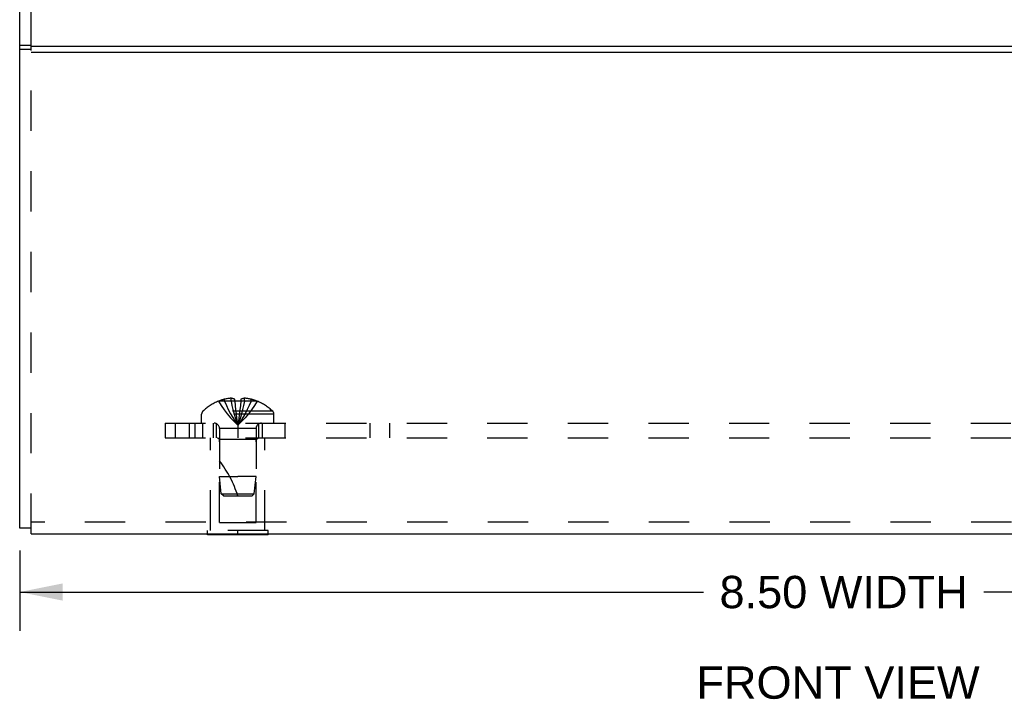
# Model space of a CAD drawing. Header units: inches. Extents: x 0 to 37.8, y 0 to 24.4.
# Tile 5 of 10: x 25.8 to 30.9, y 12.7 to 16.2. Entities that reach past the tile are written whole.
import ezdxf

# ---------------------------------------------------------------- set-up
doc = ezdxf.new("R2010")
doc.units = ezdxf.units.IN
doc.header["$LTSCALE"] = 2.077778
doc.header["$MEASUREMENT"] = 0
doc.linetypes.add('HIDDEN', pattern=[0.2, 0.1, -0.1])
doc.layers.get('0').update_dxf_attribs({"linetype": 'CONTINUOUS'})
doc.layers.add('DEFAULT_2', color=8, linetype='HIDDEN')
doc.layers.add('DIMENSIONS', color=7, linetype='CONTINUOUS')
doc.styles.get("Standard").update_dxf_attribs({"font": 'arial.ttf'})
doc.dimstyles.new('DIMSTYLE_1', dxfattribs={"dimtxt": 0.166667, "dimasz": 0.222222, "dimexe": 0.09, "dimexo": 0.07, "dimgap": 0.0375, "dimtad": 0, "dimtih": 1, "dimtoh": 1, "dimzin": 4, "dimdsep": 46, "dimtxsty": 'Standard', "dimblk": '_FILLED', "dimblk1": '_FILLED', "dimblk2": '_FILLED', "dimcen": 0.09, "dimazin": 1, "dimtfac": 1, "dimtdec": 3, "dimtofl": 0, "dimtmove": 0, "dimatfit": 3, "dimldrblk": '_FILLED', "dimfxl": 0, "dimtolj": 1, "dimtzin": 4, "dimarcsym": 0})

# ---------------------------------------------------------------- blocks, each defined once
blk = doc.blocks.new('_FILLED')
at = {"color": 0, "linetype": 'ByBlock'}
blk.add_solid([(0, 0), (-1, 0.2), (-1, -0.2)], dxfattribs=at)
blk = doc.blocks.new('*D21')
at = {"layer": 'DIMENSIONS', "color": 2, "linetype": 'Continuous'}
for p, q in [((25.8281, 13.4796), (25.8281, 13.0652)), ((34.3281, 13.4796), (34.3281, 13.0652)), ((25.8281, 13.2652), (29.3553, 13.2652)), ((34.3281, 13.2652), (30.8008, 13.2652))]:
    blk.add_line(p, q, dxfattribs=at)
at = {"layer": 'DIMENSIONS', "color": 2, "linetype": 'Continuous', "xscale": 0.2222222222, "yscale": 0.2222222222, "zscale": 0.2222222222, "rotation": 180}
blk.add_blockref('_FILLED', (25.8281, 13.2652), dxfattribs=at)
at = {"layer": 'DIMENSIONS', "color": 2, "linetype": 'Continuous', "xscale": 0.2222222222, "yscale": 0.2222222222, "zscale": 0.2222222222}
blk.add_blockref('_FILLED', (34.3281, 13.2652), dxfattribs=at)
at = {"layer": 'DIMENSIONS', "color": 2, "linetype": 'Continuous', "insert": (30.0781, 13.3485), "char_height": 0.16667, "width": 1.27881, "attachment_point": 2, "line_spacing_factor": 0.9}
blk.add_mtext('8.50 WIDTH', dxfattribs=at)

msp = doc.modelspace()

# ---------------------------------------------------------------- linework, layer by layer
at = {"color": 3, "linetype": 'Continuous'}
for p, q in [((25.8281, 13.5952), (25.8281, 16.2942)), ((25.8881, 16.0791), (34.2681, 16.0791)), ((25.8881, 16.0491), (34.2681, 16.0491)), ((25.8881, 13.5649), (34.2681, 13.5649))]:
    msp.add_line(p, q, dxfattribs=at)
at = {"color": 7, "linetype": 'Continuous'}
for p, q in [((25.8881, 16.0828), (25.8281, 16.0828)), ((25.8881, 16.0628), (25.8281, 16.0628)), ((25.8881, 13.5952), (25.8281, 13.5952)), ((26.7971, 13.5609), (26.7971, 13.5649)), ((26.9531, 13.5609), (26.9531, 13.5649)), ((27.1091, 13.5609), (27.1091, 13.5649)), ((27.1091, 13.5609), (26.7971, 13.5609))]:
    msp.add_line(p, q, dxfattribs=at)
at = {"layer": 'DEFAULT_2', "color": 8, "linetype": 'HIDDEN'}
for p, q in [((25.8881, 13.5649), (25.8881, 17.0867)), ((26.8536, 14.2492), (26.8538, 14.2488)), ((26.8548, 14.2492), (26.8538, 14.2488)), ((26.9376, 14.2492), (26.8548, 14.2492)), ((26.8846, 14.2492), (26.8846, 14.2593)), ((26.9182, 14.2492), (26.9182, 14.2642)), ((26.9376, 14.2492), (26.9376, 14.2593)), ((26.9376, 14.2492), (26.9397, 14.2267)), ((26.9376, 14.2492), (26.9376, 14.2488)), ((26.9397, 14.2271), (26.9421, 14.2053)), ((26.9686, 14.2492), (26.9664, 14.2267)), ((26.9686, 14.2492), (26.9685, 14.2488)), ((26.9686, 14.2593), (26.9686, 14.2492)), ((27.0514, 14.2492), (26.9686, 14.2492)), ((26.988, 14.2492), (26.988, 14.2642)), ((27.0216, 14.2492), (27.0216, 14.2593)), ((27.0523, 14.2488), (27.0514, 14.2492)), ((27.0526, 14.2492), (27.0523, 14.2488)), ((26.7666, 14.1359), (26.7666, 14.1824)), ((27.1396, 14.1824), (26.7666, 14.1824)), ((27.1333, 14.1969), (26.7728, 14.1969)), ((26.942, 14.2055), (26.9445, 14.1844)), ((26.9445, 14.1846), (26.9472, 14.1641)), ((27.1396, 14.1359), (27.1396, 14.1824)), ((26.5781, 14.1359), (26.5781, 14.0609)), ((26.5781, 14.1359), (33.5781, 14.1359)), ((26.6298, 14.1359), (26.6298, 14.0609)), ((26.7031, 14.1359), (26.7031, 14.0609)), ((26.7321, 14.1359), (26.7321, 14.0609)), ((26.7721, 14.0609), (26.7721, 14.1359)), ((26.8281, 14.0609), (26.8281, 14.1359)), ((26.8441, 14.0609), (26.8441, 14.1359)), ((26.9531, 14.1359), (26.9531, 14.0609)), ((27.0621, 14.0609), (27.0621, 14.1359)), ((27.0781, 14.1359), (27.0781, 14.0609)), ((27.195, 14.1359), (27.195, 14.0609)), ((27.6346, 14.1359), (27.6346, 14.0609)), ((27.7359, 14.1359), (27.7359, 14.0609)), ((26.8591, 14.1077), (26.8591, 13.8609)), ((27.0471, 14.1077), (26.8591, 14.1077)), ((27.0471, 14.1077), (27.0471, 13.8609)), ((26.5781, 14.0609), (33.5781, 14.0609)), ((26.8131, 13.5819), (26.8131, 14.0609)), ((26.8581, 14.0509), (26.8481, 14.0609)), ((26.8581, 13.6234), (26.8581, 14.0509)), ((27.0481, 14.0509), (26.8581, 14.0509)), ((27.0481, 14.0509), (27.0581, 14.0609)), ((27.0481, 13.6234), (27.0481, 14.0509)), ((27.0931, 13.5819), (27.0931, 14.0609)), ((26.8681, 13.7708), (26.8591, 13.8609)), ((26.8591, 13.8609), (26.9531, 13.8609)), ((27.0471, 13.8609), (26.9531, 13.8609)), ((27.0381, 13.7708), (27.0471, 13.8609)), ((26.8791, 13.7609), (26.8681, 13.7708)), ((26.8681, 13.7708), (27.0381, 13.7708)), ((27.0271, 13.7609), (27.0381, 13.7708)), ((26.8791, 13.7609), (27.0271, 13.7609)), ((34.2681, 13.6249), (25.8881, 13.6249)), ((26.8581, 13.6234), (27.0481, 13.6234)), ((27.1091, 13.5819), (26.7971, 13.5819)), ((26.7971, 13.5649), (26.7971, 13.5819)), ((26.9531, 13.5649), (26.9531, 13.5819)), ((27.1091, 13.5649), (27.1091, 13.5819))]:
    msp.add_line(p, q, dxfattribs=at)
for points in [[(26.8538, 14.2488), (26.8675, 14.2267), (26.8823, 14.2053), (26.8983, 14.1844), (26.9154, 14.1641), (26.9337, 14.1443), (26.9531, 14.1252)], [(26.9182, 14.2642), (26.914, 14.2639), (26.9098, 14.2635), (26.9056, 14.263), (26.9014, 14.2625), (26.8972, 14.2618), (26.893, 14.2611), (26.8888, 14.2602), (26.8846, 14.2593)], [(26.8846, 14.2492), (26.894, 14.2271), (26.9042, 14.2055), (26.9153, 14.1846), (26.9271, 14.1642), (26.9397, 14.1444), (26.9531, 14.1252)], [(26.9376, 14.2593), (26.935, 14.2603), (26.9325, 14.2611), (26.93, 14.2619), (26.9276, 14.2625), (26.9252, 14.2631), (26.9228, 14.2635), (26.9205, 14.2639), (26.9182, 14.2642)], [(26.9182, 14.2492), (26.923, 14.2271), (26.9282, 14.2055), (26.9338, 14.1846), (26.9398, 14.1642), (26.9462, 14.1444), (26.9531, 14.1252)], [(26.9531, 14.2492), (26.9505, 14.2492), (26.9479, 14.2492), (26.9453, 14.2491), (26.9427, 14.249), (26.9402, 14.2489), (26.9376, 14.2488)], [(26.9685, 14.2488), (26.966, 14.2489), (26.9634, 14.249), (26.9608, 14.2491), (26.9583, 14.2492), (26.9557, 14.2492), (26.9531, 14.2492)], [(26.988, 14.2492), (26.9832, 14.2271), (26.9779, 14.2055), (26.9723, 14.1846), (26.9663, 14.1642), (26.9599, 14.1444), (26.9531, 14.1252)], [(27.0216, 14.2492), (27.0121, 14.2271), (27.0019, 14.2055), (26.9909, 14.1846), (26.9791, 14.1642), (26.9665, 14.1444), (26.9531, 14.1252)], [(27.0523, 14.2488), (27.0386, 14.2267), (27.0238, 14.2053), (27.0078, 14.1844), (26.9907, 14.1641), (26.9725, 14.1443), (26.9531, 14.1252)], [(26.9664, 14.2271), (26.9641, 14.2053), (26.9616, 14.1844), (26.9589, 14.1641), (26.9561, 14.1443), (26.9531, 14.1252)], [(26.988, 14.2642), (26.9856, 14.2639), (26.9833, 14.2635), (26.981, 14.2631), (26.9786, 14.2625), (26.9761, 14.2619), (26.9737, 14.2611), (26.9711, 14.2603), (26.9686, 14.2593)], [(27.0216, 14.2593), (27.0174, 14.2602), (27.0132, 14.2611), (27.009, 14.2618), (27.0048, 14.2625), (27.0006, 14.263), (26.9964, 14.2635), (26.9922, 14.2639), (26.988, 14.2642)], [(26.9641, 14.2055), (26.9616, 14.1846), (26.9589, 14.1642), (26.9561, 14.1444), (26.9531, 14.1252)], [(26.9472, 14.1642), (26.95, 14.1444), (26.9531, 14.1252)], [(26.9472, 14.1641), (26.95, 14.1443), (26.9531, 14.1252)]]:
    msp.add_lwpolyline(points, dxfattribs=at)
for centre, radius, start, end in [((26.9531, 14.007), 0.2618, 112.3613, 133.5138), ((26.9531, 14.007), 0.2614, 105.1941, 112.0894), ((26.9531, 14.007), 0.2614, 67.9106, 74.8059), ((26.9531, 14.007), 0.2618, 46.4862, 67.6387), ((26.7866, 14.1824), 0.02, 133.5138, 180), ((27.1196, 14.1824), 0.02, 0, 46.4862), ((26.8309, 14.1077), 0.0282, 0, 90), ((27.0753, 14.1077), 0.0282, 90, 180), ((26.4078, 13.5907), 0.5712, 17.3354, 37.8138)]:
    msp.add_arc(centre, radius, start, end, dxfattribs=at)

# ---------------------------------------------------------------- texts
at = {"layer": 'DIMENSIONS', "color": 2, "linetype": 'Continuous', "insert": (30.0491, 12.8816), "char_height": 0.16667, "width": 1.458488, "attachment_point": 2, "line_spacing_factor": 0.9}
msp.add_mtext('FRONT VIEW', dxfattribs=at)

# ---------------------------------------------------------------- dimensions: what is measured, and where the dimension line sits
at = {"layer": 'DIMENSIONS', "color": 2, "linetype": 'Continuous'}
dim = msp.add_linear_dim(base=(25.8281, 13.2652), p1=(34.3281, 13.5496), p2=(25.8281, 13.5496), angle=180, text='<> WIDTH', dimstyle='DIMSTYLE_1', dxfattribs=at)
dim.commit()
dim.dimension.update_dxf_attribs({"geometry": '*D21', "text_midpoint": (30.0781, 13.2652), "dimtype": 160})

doc.saveas('drawing.dxf')
